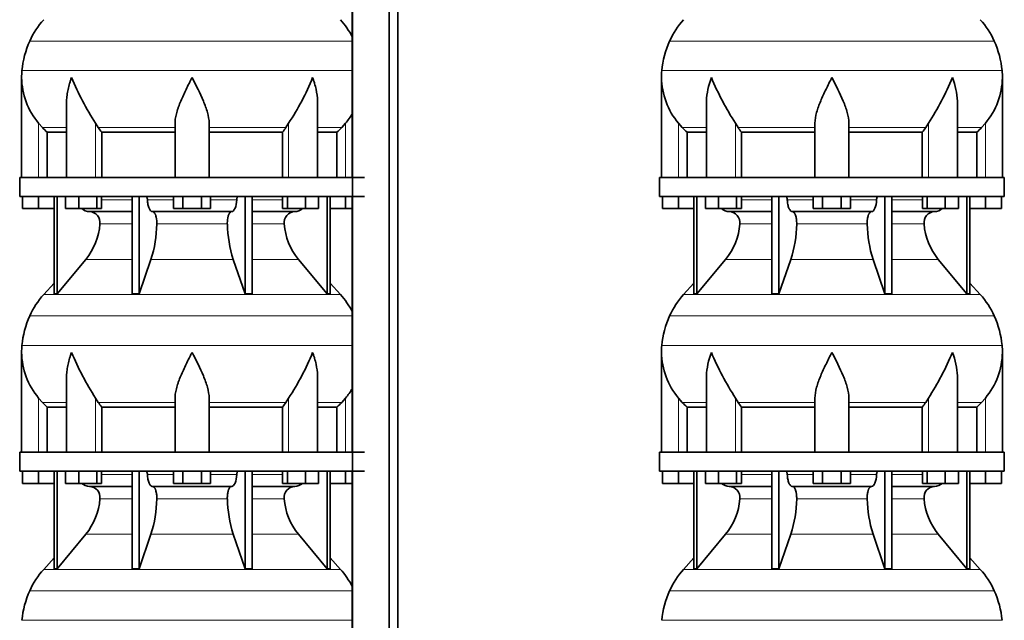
# Model space of a CAD drawing. Header units: millimetres. Extents: x 160 to 756, y -1232 to 1417.
# Tile 13 of 16: x 165 to 685, y 376 to 693. Entities that reach past the tile are written whole.
import ezdxf

# ---------------------------------------------------------------- set-up
doc = ezdxf.new("R2010")
doc.units = ezdxf.units.MM
doc.layers.add('LOW_134-5', color=7, linetype='Continuous')
doc.layers.add('VSI134_DIFFUSORE', color=7, linetype='Continuous')

# ---------------------------------------------------------------- blocks, each defined once
blk = doc.blocks.new('SE')
at = {"layer": 'LOW_134-5', "color": 7, "linetype": 'Continuous', "lineweight": 35}
for p, q in [((340.92, 919.68), (340.92, 178.18)), ((360.31, 178.18), (360.31, 919.68)), ((364.86, 178.18), (364.86, 919.68)), ((340.85, 744.68), (340.85, 609.68)), ((340.85, 599.68), (340.85, 464.68)), ((340.85, 454.68), (340.85, 319.68))]:
    blk.add_line(p, q, dxfattribs=at)
at = {"layer": 'VSI134_DIFFUSORE', "color": 4, "linetype": 'Continuous', "lineweight": 9}
for p, q in [((340.85, 681.67), (170.62, 681.67)), ((166.46, 666.04), (340.85, 666.04)), ((175.29, 609.68), (175.29, 638.28)), ((177.3, 635.98), (190.01, 635.98)), ((205.38, 609.68), (205.38, 638.28)), ((206.8, 635.98), (247.29, 635.98)), ((265.29, 635.98), (305.78, 635.98)), ((307.2, 609.68), (307.2, 638.28)), ((322.57, 635.98), (335.28, 635.98)), ((337.29, 609.68), (337.29, 638.28)), ((208.49, 597.91), (224.59, 597.91)), ((232.72, 597.91), (246.47, 597.91)), ((266.1, 597.91), (279.86, 597.91)), ((287.99, 597.91), (304.08, 597.91)), ((224.59, 585.14), (207.66, 585.14)), ((274.9, 585.14), (237.68, 585.14)), ((304.92, 585.14), (287.99, 585.14)), ((200.15, 566.44), (224.59, 566.44)), ((234.57, 566.44), (278.01, 566.44)), ((287.99, 566.44), (312.43, 566.44)), ((177.99, 547.93), (334.59, 547.93)), ((340.85, 536.67), (170.62, 536.67)), ((166.46, 521.04), (340.85, 521.04)), ((175.29, 464.68), (175.29, 493.28)), ((177.3, 490.98), (190.01, 490.98)), ((205.38, 464.68), (205.38, 493.28)), ((206.8, 490.98), (247.29, 490.98)), ((265.29, 490.98), (305.78, 490.98)), ((307.2, 464.68), (307.2, 493.28)), ((322.57, 490.98), (335.28, 490.98)), ((337.29, 464.68), (337.29, 493.28)), ((208.49, 452.91), (224.59, 452.91)), ((232.72, 452.91), (246.47, 452.91)), ((266.1, 452.91), (279.86, 452.91)), ((287.99, 452.91), (304.08, 452.91)), ((224.59, 440.14), (207.66, 440.14)), ((274.9, 440.14), (237.68, 440.14)), ((304.92, 440.14), (287.99, 440.14)), ((200.15, 421.44), (224.59, 421.44)), ((234.57, 421.44), (278.01, 421.44)), ((287.99, 421.44), (312.43, 421.44)), ((177.99, 402.93), (334.59, 402.93)), ((340.85, 391.67), (170.62, 391.67)), ((166.46, 376.04), (340.85, 376.04))]:
    blk.add_line(p, q, dxfattribs=at)
at = {"layer": 'VSI134_DIFFUSORE', "color": 7, "linetype": 'Continuous', "lineweight": 35}
for p, q in [((166.29, 662.42), (166.29, 609.68)), ((190.01, 649.04), (190.01, 609.68)), ((322.57, 609.68), (322.57, 649.04)), ((177.3, 635.98), (175.29, 638.28)), ((206.8, 635.98), (205.38, 638.28)), ((247.29, 609.68), (247.29, 638.28)), ((265.29, 609.68), (265.29, 638.28)), ((307.2, 638.28), (305.78, 635.98)), ((337.29, 638.28), (335.28, 635.98)), ((179.82, 633.54), (190.01, 633.54)), ((179.82, 609.68), (179.82, 633.54)), ((208.58, 633.54), (247.29, 633.54)), ((208.58, 609.68), (208.58, 633.54)), ((265.29, 633.54), (304, 633.54)), ((304, 633.54), (304, 609.68)), ((322.57, 633.54), (332.76, 633.54)), ((332.76, 633.54), (332.76, 609.68)), ((347.29, 609.68), (165.29, 609.68)), ((165.29, 609.68), (165.29, 599.68)), ((165.29, 599.68), (347.29, 599.68)), ((166.79, 593.28), (166.79, 599.68)), ((166.79, 593.28), (166.79, 599.68)), ((175.29, 593.28), (175.29, 599.68)), ((183.46, 599.68), (183.46, 548.23)), ((184.99, 599.68), (184.99, 548.23)), ((189.53, 593.28), (189.53, 599.68)), ((196.47, 593.28), (196.47, 599.68)), ((205.95, 593.28), (205.95, 599.68)), ((208.49, 593.28), (208.49, 599.68)), ((224.59, 599.68), (224.59, 548.23)), ((228.29, 599.68), (228.29, 548.23)), ((246.47, 593.28), (246.47, 599.68)), ((251.38, 593.28), (251.38, 599.68)), ((261.2, 593.28), (261.2, 599.68)), ((266.1, 593.28), (266.1, 599.68)), ((284.29, 599.68), (284.29, 548.23)), ((287.99, 599.68), (287.99, 548.23)), ((304.08, 593.28), (304.08, 599.68)), ((306.63, 593.28), (306.63, 599.68)), ((316.11, 593.28), (316.11, 599.68)), ((323.05, 593.28), (323.05, 599.68)), ((327.59, 599.68), (327.59, 548.23)), ((329.12, 599.68), (329.12, 548.23)), ((337.29, 593.28), (337.29, 599.68)), ((175.29, 593.28), (166.79, 593.28)), ((183.46, 593.28), (175.29, 593.28)), ((196.47, 593.28), (189.53, 593.28)), ((205.95, 593.28), (196.47, 593.28)), ((208.49, 593.28), (205.95, 593.28)), ((251.38, 593.28), (246.47, 593.28)), ((261.2, 593.28), (251.38, 593.28)), ((266.1, 593.28), (261.2, 593.28)), ((306.63, 593.28), (304.08, 593.28)), ((316.11, 593.28), (306.63, 593.28)), ((323.05, 593.28), (316.11, 593.28)), ((337.29, 593.28), (329.12, 593.28)), ((340.85, 593.28), (337.29, 593.28)), ((202.12, 591.68), (224.59, 591.68)), ((235.38, 591.68), (277.2, 591.68)), ((287.99, 591.68), (310.46, 591.68)), ((184.99, 548.23), (200.15, 566.44)), ((228.29, 548.23), (234.57, 566.44)), ((278.01, 566.44), (284.29, 548.23)), ((312.43, 566.44), (327.59, 548.23)), ((183.46, 554), (177.99, 547.93)), ((334.59, 547.93), (329.12, 554)), ((183.46, 548.23), (184.99, 548.23)), ((224.59, 548.23), (228.29, 548.23)), ((284.29, 548.23), (287.99, 548.23)), ((327.59, 548.23), (329.12, 548.23)), ((166.29, 517.42), (166.29, 464.68)), ((190.01, 504.04), (190.01, 464.68)), ((322.57, 464.68), (322.57, 504.04)), ((177.3, 490.98), (175.29, 493.28)), ((206.8, 490.98), (205.38, 493.28)), ((247.29, 464.68), (247.29, 493.28)), ((265.29, 464.68), (265.29, 493.28)), ((307.2, 493.28), (305.78, 490.98)), ((337.29, 493.28), (335.28, 490.98)), ((179.82, 488.54), (190.01, 488.54)), ((179.82, 464.68), (179.82, 488.54)), ((208.58, 488.54), (247.29, 488.54)), ((208.58, 464.68), (208.58, 488.54)), ((265.29, 488.54), (304, 488.54)), ((304, 488.54), (304, 464.68)), ((322.57, 488.54), (332.76, 488.54)), ((332.76, 488.54), (332.76, 464.68)), ((347.29, 464.68), (165.29, 464.68)), ((165.29, 464.68), (165.29, 454.68)), ((165.29, 454.68), (347.29, 454.68)), ((166.79, 448.28), (166.79, 454.68)), ((166.79, 448.28), (166.79, 454.68)), ((175.29, 448.28), (175.29, 454.68)), ((183.46, 454.68), (183.46, 403.23)), ((184.99, 454.68), (184.99, 403.23)), ((189.53, 448.28), (189.53, 454.68)), ((196.47, 448.28), (196.47, 454.68)), ((205.95, 448.28), (205.95, 454.68)), ((208.49, 448.28), (208.49, 454.68)), ((224.59, 454.68), (224.59, 403.23)), ((228.29, 454.68), (228.29, 403.23)), ((246.47, 448.28), (246.47, 454.68)), ((251.38, 448.28), (251.38, 454.68)), ((261.2, 448.28), (261.2, 454.68)), ((266.1, 448.28), (266.1, 454.68)), ((284.29, 454.68), (284.29, 403.23)), ((287.99, 454.68), (287.99, 403.23)), ((304.08, 448.28), (304.08, 454.68)), ((306.63, 448.28), (306.63, 454.68)), ((316.11, 448.28), (316.11, 454.68)), ((323.05, 448.28), (323.05, 454.68)), ((327.59, 454.68), (327.59, 403.23)), ((329.12, 454.68), (329.12, 403.23)), ((337.29, 448.28), (337.29, 454.68)), ((175.29, 448.28), (166.79, 448.28)), ((183.46, 448.28), (175.29, 448.28)), ((196.47, 448.28), (189.53, 448.28)), ((205.95, 448.28), (196.47, 448.28)), ((208.49, 448.28), (205.95, 448.28)), ((251.38, 448.28), (246.47, 448.28)), ((261.2, 448.28), (251.38, 448.28)), ((266.1, 448.28), (261.2, 448.28)), ((306.63, 448.28), (304.08, 448.28)), ((316.11, 448.28), (306.63, 448.28)), ((323.05, 448.28), (316.11, 448.28)), ((337.29, 448.28), (329.12, 448.28)), ((340.85, 448.28), (337.29, 448.28)), ((202.12, 446.68), (224.59, 446.68)), ((235.38, 446.68), (277.2, 446.68)), ((287.99, 446.68), (310.46, 446.68)), ((184.99, 403.23), (200.15, 421.44)), ((228.29, 403.23), (234.57, 421.44)), ((278.01, 421.44), (284.29, 403.23)), ((312.43, 421.44), (327.59, 403.23)), ((183.46, 409), (177.99, 402.93)), ((334.59, 402.93), (329.12, 409)), ((183.46, 403.23), (184.99, 403.23)), ((224.59, 403.23), (228.29, 403.23)), ((284.29, 403.23), (287.99, 403.23)), ((327.59, 403.23), (329.12, 403.23))]:
    blk.add_line(p, q, dxfattribs=at)
for centre, radius, start, end in [((210.69, 663.48), 44, 138, 155.5912), ((301.89, 663.48), 44, 27.6842, 42), ((215.24, 661.42), 49, 155.5912, 174.5826), ((204.79, 662.41), 38.5, 174.5826, 180.0352), ((204.98, 663.09), 38.7, 181.0159, 219.8906), ((330.99, 719.95), 149.83, 202.585, 213.0327), ((196.07, 712.31), 133.53, 326.3278, 338.0546), ((307.6, 663.09), 38.7, 320.1094, 329.446), ((239.94, 658.22), 39.91, 213.8601, 218.2043), ((272.67, 658.2), 39.88, 321.7938, 326.1418), ((202.35, 598.36), 6.68, 229.5852, 268.0094), ((310.23, 598.36), 6.68, 271.9979, 310.3729), ((201.83, 585.82), 5.87, 353.3223, 87.2173), ((310.73, 585.84), 5.85, 92.5772, 186.8833), ((174.36, 587.66), 33.4, 320.5472, 355.6594), ((172.72, 586.34), 64.97, 342.1602, 358.9354), ((341.37, 586.59), 66.48, 181.2569, 197.6475), ((338.33, 587.71), 33.51, 184.3996, 219.3938), ((210.69, 518.48), 44, 138, 155.5912), ((301.89, 518.48), 44, 27.6842, 42), ((215.24, 516.42), 49, 155.5912, 174.5826), ((204.79, 517.41), 38.5, 174.5826, 180.0352), ((204.98, 518.09), 38.7, 181.0159, 219.8906), ((330.99, 574.95), 149.83, 202.585, 213.0327), ((196.07, 567.31), 133.53, 326.3278, 338.0546), ((307.6, 518.09), 38.7, 320.1094, 329.446), ((239.94, 513.22), 39.91, 213.8601, 218.2043), ((272.67, 513.2), 39.88, 321.7938, 326.1418), ((202.35, 453.36), 6.68, 229.5852, 268.0094), ((310.23, 453.36), 6.68, 271.9979, 310.3729), ((201.83, 440.82), 5.87, 353.3223, 87.2173), ((310.73, 440.84), 5.85, 92.5772, 186.8833), ((174.36, 442.66), 33.4, 320.5472, 355.6594), ((172.72, 441.34), 64.97, 342.1602, 358.9354), ((341.37, 441.59), 66.48, 181.2569, 197.6475), ((338.33, 442.71), 33.51, 184.3996, 219.3938), ((210.69, 373.48), 44, 138, 155.5912), ((301.89, 373.48), 44, 27.6842, 42), ((215.24, 371.42), 49, 155.5912, 174.5826)]:
    blk.add_arc(centre, radius, start, end, dxfattribs=at)
for points, knots in [([(192.65, 662.41), (192.56, 662.15), (192.46, 661.89), (192.28, 661.36), (192.2, 661.1), (191.94, 660.32), (191.78, 659.8), (191.32, 658.24), (191.06, 657.21), (190.61, 655.13), (190.42, 654.09), (190.15, 652.04), (190.07, 651.02), (190.02, 649.68), (190.01, 649.36), (190.01, 649.03)], [0, 0, 0, 0, 0.03125, 0.03125, 0.0625, 0.0625, 0.125, 0.125, 0.25, 0.25, 0.375, 0.375, 0.5, 0.5, 0.5400162, 0.5400162, 0.5400162, 0.5400162]), ([(256.29, 662.41), (256.16, 662.15), (256.02, 661.89), (255.76, 661.36), (255.63, 661.1), (255.23, 660.32), (254.96, 659.8), (254.18, 658.24), (253.66, 657.21), (252.65, 655.13), (252.15, 654.09), (251.21, 652.04), (250.75, 651.02), (249.91, 648.99), (249.51, 647.98), (248.97, 646.48), (248.8, 645.98), (248.48, 644.98), (248.33, 644.48), (247.91, 643), (247.69, 642.03), (247.38, 640.13), (247.29, 639.19), (247.29, 638.28)], [0, 0, 0, 0, 0.03125, 0.03125, 0.0625, 0.0625, 0.125, 0.125, 0.25, 0.25, 0.375, 0.375, 0.5, 0.5, 0.625, 0.625, 0.6875, 0.6875, 0.75, 0.75, 0.875, 0.875, 1, 1, 1, 1]), ([(265.29, 638.28), (265.29, 640.11), (264.94, 642.01), (263.84, 645.96), (263.1, 647.97), (260.56, 654.05), (258.4, 658.26), (256.29, 662.41)], [0, 0, 0, 0, 0.25, 0.25, 0.5, 0.5, 1, 1, 1, 1]), ([(322.57, 649.03), (322.57, 649.37), (322.56, 649.71), (322.47, 652.1), (322.19, 654.14), (321.52, 657.22), (321.25, 658.25), (320.8, 659.8), (320.64, 660.32), (320.38, 661.1), (320.25, 661.49), (320.12, 661.89), (320.02, 662.15), (319.98, 662.28), (319.93, 662.41)], [0.4588627, 0.4588627, 0.4588627, 0.4588627, 0.5, 0.5, 0.75, 0.75, 0.875, 0.875, 0.9375, 0.9375, 0.96875, 0.984375, 0.984375, 1, 1, 1, 1]), ([(231.96, 599.68), (232, 599.68), (232.05, 599.67), (232.14, 599.63), (232.19, 599.6), (232.32, 599.47), (232.4, 599.34), (232.54, 599.01), (232.59, 598.82), (232.68, 598.39), (232.71, 598.15), (232.72, 597.91)], [0, 0, 0, 0, 0.125, 0.125, 0.25, 0.25, 0.5, 0.5, 0.75, 0.75, 1, 1, 1, 1]), ([(235.38, 591.68), (235.22, 591.68), (235.06, 591.72), (234.82, 591.84), (234.74, 591.89), (234.58, 592), (234.5, 592.07), (234.27, 592.29), (234.13, 592.48), (233.85, 592.93), (233.72, 593.18), (233.47, 593.74), (233.36, 594.06), (233.16, 594.73), (233.07, 595.09), (232.93, 595.84), (232.86, 596.24), (232.77, 597.06), (232.74, 597.48), (232.72, 597.91)], [0, 0, 0, 0, 0.125, 0.125, 0.1875, 0.1875, 0.25, 0.25, 0.375, 0.375, 0.5, 0.5, 0.625, 0.625, 0.75, 0.75, 0.875, 0.875, 1, 1, 1, 1]), ([(279.86, 597.91), (279.79, 596.2), (279.47, 594.6), (278.5, 592.33), (277.85, 591.68), (277.2, 591.68)], [0, 0, 0, 0, 0.5, 0.5, 1, 1, 1, 1]), ([(279.86, 597.91), (279.87, 598.15), (279.9, 598.38), (279.96, 598.71), (279.99, 598.81), (280.05, 599), (280.08, 599.09), (280.15, 599.26), (280.18, 599.33), (280.26, 599.45), (280.31, 599.51), (280.39, 599.6), (280.44, 599.63), (280.53, 599.67), (280.58, 599.68), (280.62, 599.68)], [0, 0, 0, 0, 0.25, 0.25, 0.375, 0.375, 0.5, 0.5, 0.625, 0.625, 0.75, 0.75, 0.875, 0.875, 1, 1, 1, 1]), ([(235.38, 591.68), (235.46, 591.68), (235.54, 591.67), (235.7, 591.63), (235.78, 591.6), (236.01, 591.47), (236.16, 591.34), (236.46, 591), (236.59, 590.8), (236.79, 590.44), (236.85, 590.31), (236.97, 590.03), (237.03, 589.88), (237.19, 589.42), (237.28, 589.09), (237.4, 588.55), (237.44, 588.37), (237.51, 587.99), (237.54, 587.8), (237.62, 587.21), (237.65, 586.8), (237.69, 585.97), (237.69, 585.55), (237.68, 585.14)], [0, 0, 0, 0, 0.0625, 0.0625, 0.125, 0.125, 0.25, 0.25, 0.375, 0.375, 0.4375, 0.4375, 0.5, 0.5, 0.625, 0.625, 0.6875, 0.6875, 0.75, 0.75, 0.875, 0.875, 1, 1, 1, 1]), ([(274.9, 585.14), (274.89, 585.55), (274.89, 585.97), (274.92, 586.59), (274.93, 586.79), (274.97, 587.2), (274.99, 587.4), (275.07, 587.99), (275.13, 588.37), (275.25, 588.91), (275.3, 589.08), (275.39, 589.42), (275.5, 589.74), (275.61, 590.03), (275.73, 590.3), (275.79, 590.44), (275.99, 590.8), (276.12, 591.01), (276.42, 591.34), (276.57, 591.47), (276.88, 591.64), (277.04, 591.68), (277.2, 591.68)], [0, 0, 0, 0, 0.125, 0.125, 0.1875, 0.1875, 0.25, 0.25, 0.375, 0.375, 0.4375, 0.4375, 0.5, 0.5625, 0.5625, 0.625, 0.625, 0.75, 0.75, 0.875, 0.875, 1, 1, 1, 1]), ([(192.65, 517.41), (192.56, 517.15), (192.46, 516.89), (192.28, 516.36), (192.2, 516.1), (191.94, 515.32), (191.78, 514.8), (191.32, 513.24), (191.06, 512.21), (190.61, 510.13), (190.42, 509.09), (190.15, 507.04), (190.07, 506.02), (190.02, 504.68), (190.01, 504.36), (190.01, 504.03)], [0, 0, 0, 0, 0.03125, 0.03125, 0.0625, 0.0625, 0.125, 0.125, 0.25, 0.25, 0.375, 0.375, 0.5, 0.5, 0.5400162, 0.5400162, 0.5400162, 0.5400162]), ([(256.29, 517.41), (256.16, 517.15), (256.02, 516.89), (255.76, 516.36), (255.63, 516.1), (255.23, 515.32), (254.96, 514.8), (254.18, 513.24), (253.66, 512.21), (252.65, 510.13), (252.15, 509.09), (251.21, 507.04), (250.75, 506.02), (249.91, 503.99), (249.51, 502.98), (248.97, 501.48), (248.8, 500.98), (248.48, 499.98), (248.33, 499.48), (247.91, 498), (247.69, 497.03), (247.38, 495.13), (247.29, 494.19), (247.29, 493.28)], [0, 0, 0, 0, 0.03125, 0.03125, 0.0625, 0.0625, 0.125, 0.125, 0.25, 0.25, 0.375, 0.375, 0.5, 0.5, 0.625, 0.625, 0.6875, 0.6875, 0.75, 0.75, 0.875, 0.875, 1, 1, 1, 1]), ([(265.29, 493.28), (265.29, 495.11), (264.94, 497.01), (263.84, 500.96), (263.1, 502.97), (260.56, 509.05), (258.4, 513.26), (256.29, 517.41)], [0, 0, 0, 0, 0.25, 0.25, 0.5, 0.5, 1, 1, 1, 1]), ([(322.57, 504.03), (322.57, 504.37), (322.56, 504.71), (322.47, 507.1), (322.19, 509.14), (321.52, 512.22), (321.25, 513.25), (320.8, 514.8), (320.64, 515.32), (320.38, 516.1), (320.25, 516.49), (320.12, 516.89), (320.02, 517.15), (319.98, 517.28), (319.93, 517.41)], [0.4588627, 0.4588627, 0.4588627, 0.4588627, 0.5, 0.5, 0.75, 0.75, 0.875, 0.875, 0.9375, 0.9375, 0.96875, 0.984375, 0.984375, 1, 1, 1, 1]), ([(231.96, 454.68), (232, 454.68), (232.05, 454.67), (232.14, 454.63), (232.19, 454.6), (232.32, 454.47), (232.4, 454.34), (232.54, 454.01), (232.59, 453.82), (232.68, 453.39), (232.71, 453.15), (232.72, 452.91)], [0, 0, 0, 0, 0.125, 0.125, 0.25, 0.25, 0.5, 0.5, 0.75, 0.75, 1, 1, 1, 1]), ([(235.38, 446.68), (235.22, 446.68), (235.06, 446.72), (234.82, 446.84), (234.74, 446.89), (234.58, 447), (234.5, 447.07), (234.27, 447.29), (234.13, 447.48), (233.85, 447.93), (233.72, 448.18), (233.47, 448.74), (233.36, 449.06), (233.16, 449.73), (233.07, 450.09), (232.93, 450.84), (232.86, 451.24), (232.77, 452.06), (232.74, 452.48), (232.72, 452.91)], [0, 0, 0, 0, 0.125, 0.125, 0.1875, 0.1875, 0.25, 0.25, 0.375, 0.375, 0.5, 0.5, 0.625, 0.625, 0.75, 0.75, 0.875, 0.875, 1, 1, 1, 1]), ([(279.86, 452.91), (279.79, 451.2), (279.47, 449.6), (278.5, 447.33), (277.85, 446.68), (277.2, 446.68)], [0, 0, 0, 0, 0.5, 0.5, 1, 1, 1, 1]), ([(279.86, 452.91), (279.87, 453.15), (279.9, 453.38), (279.96, 453.71), (279.99, 453.81), (280.05, 454), (280.08, 454.09), (280.15, 454.26), (280.18, 454.33), (280.26, 454.45), (280.31, 454.51), (280.39, 454.6), (280.44, 454.63), (280.53, 454.67), (280.58, 454.68), (280.62, 454.68)], [0, 0, 0, 0, 0.25, 0.25, 0.375, 0.375, 0.5, 0.5, 0.625, 0.625, 0.75, 0.75, 0.875, 0.875, 1, 1, 1, 1]), ([(235.38, 446.68), (235.46, 446.68), (235.54, 446.67), (235.7, 446.63), (235.78, 446.6), (236.01, 446.47), (236.16, 446.34), (236.46, 446), (236.59, 445.8), (236.79, 445.44), (236.85, 445.31), (236.97, 445.03), (237.03, 444.88), (237.19, 444.42), (237.28, 444.09), (237.4, 443.55), (237.44, 443.37), (237.51, 442.99), (237.54, 442.8), (237.62, 442.21), (237.65, 441.8), (237.69, 440.97), (237.69, 440.55), (237.68, 440.14)], [0, 0, 0, 0, 0.0625, 0.0625, 0.125, 0.125, 0.25, 0.25, 0.375, 0.375, 0.4375, 0.4375, 0.5, 0.5, 0.625, 0.625, 0.6875, 0.6875, 0.75, 0.75, 0.875, 0.875, 1, 1, 1, 1]), ([(274.9, 440.14), (274.89, 440.55), (274.89, 440.97), (274.92, 441.59), (274.93, 441.79), (274.97, 442.2), (274.99, 442.4), (275.07, 442.99), (275.13, 443.37), (275.25, 443.91), (275.3, 444.08), (275.39, 444.42), (275.5, 444.74), (275.61, 445.03), (275.73, 445.3), (275.79, 445.44), (275.99, 445.8), (276.12, 446.01), (276.42, 446.34), (276.57, 446.47), (276.88, 446.64), (277.04, 446.68), (277.2, 446.68)], [0, 0, 0, 0, 0.125, 0.125, 0.1875, 0.1875, 0.25, 0.25, 0.375, 0.375, 0.4375, 0.4375, 0.5, 0.5625, 0.5625, 0.625, 0.625, 0.75, 0.75, 0.875, 0.875, 1, 1, 1, 1])]:
    blk.add_open_spline(points, degree=3, knots=knots, dxfattribs=at)
for points in [[(179.82, 633.54), (178.95, 634.32), (178.11, 635.14), (177.3, 635.98)], [(335.28, 635.98), (334.47, 635.14), (333.63, 634.32), (332.76, 633.54)], [(179.82, 488.54), (178.95, 489.32), (178.11, 490.14), (177.3, 490.98)], [(335.28, 490.98), (334.47, 490.14), (333.63, 489.32), (332.76, 488.54)]]:
    blk.add_open_spline(points, degree=3, dxfattribs=at)
blk = doc.blocks.new('SE3')
at = {"layer": 'VSI134_DIFFUSORE', "color": 4, "linetype": 'Continuous', "lineweight": 9}
for p, q in [((679.73, 681.67), (508.39, 681.67)), ((504.23, 666.04), (683.89, 666.04)), ((513.06, 609.68), (513.06, 638.28)), ((527.78, 635.98), (515.07, 635.98)), ((543.15, 609.68), (543.15, 638.28)), ((585.06, 635.98), (544.57, 635.98)), ((603.06, 635.98), (643.55, 635.98)), ((644.97, 609.68), (644.97, 638.28)), ((660.33, 635.98), (673.05, 635.98)), ((675.06, 609.68), (675.06, 638.28)), ((546.26, 597.91), (562.36, 597.91)), ((570.49, 597.91), (584.24, 597.91)), ((603.87, 597.91), (617.63, 597.91)), ((625.75, 597.91), (641.85, 597.91)), ((562.36, 585.14), (545.43, 585.14)), ((612.67, 585.14), (575.45, 585.14)), ((642.69, 585.14), (625.75, 585.14)), ((537.92, 566.44), (562.36, 566.44)), ((572.33, 566.44), (615.78, 566.44)), ((625.75, 566.44), (650.2, 566.44)), ((515.76, 547.93), (672.36, 547.93)), ((679.73, 536.67), (508.39, 536.67)), ((504.23, 521.04), (683.89, 521.04)), ((513.06, 464.68), (513.06, 493.28)), ((527.78, 490.98), (515.07, 490.98)), ((543.15, 464.68), (543.15, 493.28)), ((585.06, 490.98), (544.57, 490.98)), ((603.06, 490.98), (643.55, 490.98)), ((644.97, 464.68), (644.97, 493.28)), ((660.33, 490.98), (673.05, 490.98)), ((675.06, 464.68), (675.06, 493.28)), ((546.26, 452.91), (562.36, 452.91)), ((570.49, 452.91), (584.24, 452.91)), ((603.87, 452.91), (617.63, 452.91)), ((625.75, 452.91), (641.85, 452.91)), ((562.36, 440.14), (545.43, 440.14)), ((612.67, 440.14), (575.45, 440.14)), ((642.69, 440.14), (625.75, 440.14)), ((537.92, 421.44), (562.36, 421.44)), ((572.33, 421.44), (615.78, 421.44)), ((625.75, 421.44), (650.2, 421.44)), ((515.76, 402.93), (672.36, 402.93)), ((679.73, 391.67), (508.39, 391.67)), ((504.23, 376.04), (683.89, 376.04))]:
    blk.add_line(p, q, dxfattribs=at)
at = {"layer": 'VSI134_DIFFUSORE', "color": 7, "linetype": 'Continuous', "lineweight": 35}
for p, q in [((504.06, 662.42), (504.06, 609.68)), ((684.06, 609.68), (684.06, 662.42)), ((527.78, 649.04), (527.78, 609.68)), ((660.33, 609.68), (660.33, 649.04)), ((515.07, 635.98), (513.06, 638.28)), ((544.57, 635.98), (543.15, 638.28)), ((585.06, 609.68), (585.06, 638.28)), ((603.06, 609.68), (603.06, 638.28)), ((644.97, 638.28), (643.55, 635.98)), ((675.06, 638.28), (673.05, 635.98)), ((517.59, 633.54), (527.78, 633.54)), ((517.59, 609.68), (517.59, 633.54)), ((546.35, 633.54), (585.06, 633.54)), ((546.35, 609.68), (546.35, 633.54)), ((603.06, 633.54), (641.77, 633.54)), ((641.77, 633.54), (641.77, 609.68)), ((660.33, 633.54), (670.53, 633.54)), ((670.53, 633.54), (670.53, 609.68)), ((685.06, 609.68), (503.06, 609.68)), ((503.06, 609.68), (503.06, 599.68)), ((685.06, 599.68), (685.06, 609.68)), ((503.06, 599.68), (685.06, 599.68)), ((504.56, 593.28), (504.56, 599.68)), ((504.56, 593.28), (504.56, 599.68)), ((513.06, 593.28), (513.06, 599.68)), ((521.23, 599.68), (521.23, 548.23)), ((522.76, 599.68), (522.76, 548.23)), ((527.3, 593.28), (527.3, 599.68)), ((534.24, 593.28), (534.24, 599.68)), ((543.72, 593.28), (543.72, 599.68)), ((546.26, 593.28), (546.26, 599.68)), ((562.36, 599.68), (562.36, 548.23)), ((566.06, 599.68), (566.06, 548.23)), ((584.24, 593.28), (584.24, 599.68)), ((589.15, 593.28), (589.15, 599.68)), ((598.97, 593.28), (598.97, 599.68)), ((603.87, 593.28), (603.87, 599.68)), ((622.06, 599.68), (622.06, 548.23)), ((625.75, 599.68), (625.75, 548.23)), ((641.85, 593.28), (641.85, 599.68)), ((644.39, 593.28), (644.39, 599.68)), ((653.87, 593.28), (653.87, 599.68)), ((660.81, 593.28), (660.81, 599.68)), ((665.36, 599.68), (665.36, 548.23)), ((666.89, 599.68), (666.89, 548.23)), ((675.06, 593.28), (675.06, 599.68)), ((683.56, 593.28), (683.56, 599.68)), ((513.06, 593.28), (504.56, 593.28)), ((521.23, 593.28), (513.06, 593.28)), ((534.24, 593.28), (527.3, 593.28)), ((543.72, 593.28), (534.24, 593.28)), ((546.26, 593.28), (543.72, 593.28)), ((589.15, 593.28), (584.24, 593.28)), ((598.97, 593.28), (589.15, 593.28)), ((603.87, 593.28), (598.97, 593.28)), ((644.39, 593.28), (641.85, 593.28)), ((653.87, 593.28), (644.39, 593.28)), ((660.81, 593.28), (653.87, 593.28)), ((675.06, 593.28), (666.89, 593.28)), ((683.56, 593.28), (675.06, 593.28)), ((539.88, 591.68), (562.36, 591.68)), ((573.15, 591.68), (614.97, 591.68)), ((625.75, 591.68), (648.23, 591.68)), ((522.76, 548.23), (537.92, 566.44)), ((566.06, 548.23), (572.33, 566.44)), ((615.78, 566.44), (622.06, 548.23)), ((650.2, 566.44), (665.36, 548.23)), ((521.23, 554), (515.76, 547.93)), ((672.36, 547.93), (666.89, 554)), ((521.23, 548.23), (522.76, 548.23)), ((562.36, 548.23), (566.06, 548.23)), ((622.06, 548.23), (625.75, 548.23)), ((665.36, 548.23), (666.89, 548.23)), ((504.06, 517.42), (504.06, 464.68)), ((684.06, 464.68), (684.06, 517.42)), ((527.78, 504.04), (527.78, 464.68)), ((660.33, 464.68), (660.33, 504.04)), ((515.07, 490.98), (513.06, 493.28)), ((544.57, 490.98), (543.15, 493.28)), ((585.06, 464.68), (585.06, 493.28)), ((603.06, 464.68), (603.06, 493.28)), ((644.97, 493.28), (643.55, 490.98)), ((675.06, 493.28), (673.05, 490.98)), ((517.59, 488.54), (527.78, 488.54)), ((517.59, 464.68), (517.59, 488.54)), ((546.35, 488.54), (585.06, 488.54)), ((546.35, 464.68), (546.35, 488.54)), ((603.06, 488.54), (641.77, 488.54)), ((641.77, 488.54), (641.77, 464.68)), ((660.33, 488.54), (670.53, 488.54)), ((670.53, 488.54), (670.53, 464.68)), ((685.06, 464.68), (503.06, 464.68)), ((503.06, 464.68), (503.06, 454.68)), ((685.06, 454.68), (685.06, 464.68)), ((503.06, 454.68), (685.06, 454.68)), ((504.56, 448.28), (504.56, 454.68)), ((504.56, 448.28), (504.56, 454.68)), ((513.06, 448.28), (513.06, 454.68)), ((521.23, 454.68), (521.23, 403.23)), ((522.76, 454.68), (522.76, 403.23)), ((527.3, 448.28), (527.3, 454.68)), ((534.24, 448.28), (534.24, 454.68)), ((543.72, 448.28), (543.72, 454.68)), ((546.26, 448.28), (546.26, 454.68)), ((562.36, 454.68), (562.36, 403.23)), ((566.06, 454.68), (566.06, 403.23)), ((584.24, 448.28), (584.24, 454.68)), ((589.15, 448.28), (589.15, 454.68)), ((598.97, 448.28), (598.97, 454.68)), ((603.87, 448.28), (603.87, 454.68)), ((622.06, 454.68), (622.06, 403.23)), ((625.75, 454.68), (625.75, 403.23)), ((641.85, 448.28), (641.85, 454.68)), ((644.39, 448.28), (644.39, 454.68)), ((653.87, 448.28), (653.87, 454.68)), ((660.81, 448.28), (660.81, 454.68)), ((665.36, 454.68), (665.36, 403.23)), ((666.89, 454.68), (666.89, 403.23)), ((675.06, 448.28), (675.06, 454.68)), ((683.56, 448.28), (683.56, 454.68)), ((513.06, 448.28), (504.56, 448.28)), ((521.23, 448.28), (513.06, 448.28)), ((534.24, 448.28), (527.3, 448.28)), ((543.72, 448.28), (534.24, 448.28)), ((546.26, 448.28), (543.72, 448.28)), ((589.15, 448.28), (584.24, 448.28)), ((598.97, 448.28), (589.15, 448.28)), ((603.87, 448.28), (598.97, 448.28)), ((644.39, 448.28), (641.85, 448.28)), ((653.87, 448.28), (644.39, 448.28)), ((660.81, 448.28), (653.87, 448.28)), ((675.06, 448.28), (666.89, 448.28)), ((683.56, 448.28), (675.06, 448.28)), ((539.88, 446.68), (562.36, 446.68)), ((573.15, 446.68), (614.97, 446.68)), ((625.75, 446.68), (648.23, 446.68)), ((522.76, 403.23), (537.92, 421.44)), ((566.06, 403.23), (572.33, 421.44)), ((615.78, 421.44), (622.06, 403.23)), ((650.2, 421.44), (665.36, 403.23)), ((521.23, 409), (515.76, 402.93)), ((672.36, 402.93), (666.89, 409)), ((521.23, 403.23), (522.76, 403.23)), ((562.36, 403.23), (566.06, 403.23)), ((622.06, 403.23), (625.75, 403.23)), ((665.36, 403.23), (666.89, 403.23))]:
    blk.add_line(p, q, dxfattribs=at)
for centre, radius, start, end in [((548.46, 663.48), 44, 138, 155.5912), ((639.66, 663.48), 44, 24.4088, 42), ((553.01, 661.42), 49, 155.5912, 174.5826), ((635.1, 661.42), 49, 5.4174, 24.4088), ((542.56, 662.41), 38.5, 174.5826, 180.0014), ((645.56, 662.41), 38.5, 359.9671, 5.4174), ((542.75, 663.09), 38.7, 181.0158, 219.8906), ((668.74, 719.94), 149.81, 202.5842, 213.0334), ((519.38, 719.94), 149.81, 326.9666, 337.4158), ((645.37, 663.09), 38.7, 320.1094, 358.9842), ((577.68, 658.2), 39.88, 213.8582, 218.2062), ((610.43, 658.2), 39.88, 321.7938, 326.1418), ((540.12, 598.36), 6.68, 229.5852, 268.0094), ((648, 598.36), 6.68, 271.9979, 310.3729), ((539.6, 585.82), 5.87, 353.3223, 87.2173), ((648.5, 585.84), 5.85, 92.5772, 186.8833), ((512.13, 587.66), 33.4, 320.5472, 355.6594), ((510.49, 586.34), 64.97, 342.1602, 358.9354), ((679.13, 586.59), 66.48, 181.2569, 197.6475), ((676.1, 587.71), 33.51, 184.3996, 219.3938), ((548.46, 518.48), 44, 138, 155.5912), ((639.66, 518.48), 44, 24.4088, 42), ((553.01, 516.42), 49, 155.5912, 174.5826), ((635.1, 516.42), 49, 5.4174, 24.4088), ((542.56, 517.41), 38.5, 174.5826, 180.0014), ((645.56, 517.41), 38.5, 359.9671, 5.4174), ((542.75, 518.09), 38.7, 181.0158, 219.8906), ((668.74, 574.94), 149.81, 202.5842, 213.0334), ((519.38, 574.94), 149.81, 326.9666, 337.4158), ((645.37, 518.09), 38.7, 320.1094, 358.9842), ((577.68, 513.2), 39.88, 213.8582, 218.2062), ((610.43, 513.2), 39.88, 321.7938, 326.1418), ((540.12, 453.36), 6.68, 229.5852, 268.0094), ((648, 453.36), 6.68, 271.9979, 310.3729), ((539.6, 440.82), 5.87, 353.3223, 87.2173), ((648.5, 440.84), 5.85, 92.5772, 186.8833), ((512.13, 442.66), 33.4, 320.5472, 355.6594), ((510.49, 441.34), 64.97, 342.1602, 358.9354), ((679.13, 441.59), 66.48, 181.2569, 197.6475), ((676.1, 442.71), 33.51, 184.3996, 219.3938), ((548.46, 373.48), 44, 138, 155.5912), ((639.66, 373.48), 44, 24.4088, 42), ((553.01, 371.42), 49, 155.5912, 174.5826), ((635.1, 371.42), 49, 5.4174, 24.4088)]:
    blk.add_arc(centre, radius, start, end, dxfattribs=at)
for points, knots in [([(527.78, 649.03), (527.78, 649.35), (527.79, 649.68), (527.94, 654.05), (528.92, 658.26), (530.42, 662.41)], [0.4601729, 0.4601729, 0.4601729, 0.4601729, 0.5, 0.5, 1, 1, 1, 1]), ([(585.06, 638.28), (585.06, 640.11), (585.42, 642.05), (586.52, 645.99), (587.26, 648), (588.98, 652.1), (589.93, 654.14), (591.44, 657.22), (591.95, 658.25), (592.99, 660.32), (593.53, 661.38), (594.06, 662.41)], [0, 0, 0, 0, 0.25, 0.25, 0.5, 0.5, 0.75, 0.75, 0.875, 0.875, 1, 1, 1, 1]), ([(603.06, 638.28), (603.06, 640.11), (602.71, 642.01), (601.61, 645.97), (600.86, 647.98), (598.32, 654.05), (596.17, 658.26), (594.06, 662.41)], [0, 0, 0, 0, 0.25, 0.25, 0.5, 0.5, 1, 1, 1, 1]), ([(660.33, 649.03), (660.33, 649.35), (660.33, 649.68), (660.18, 654.05), (659.19, 658.26), (657.7, 662.41)], [0.4601729, 0.4601729, 0.4601729, 0.4601729, 0.5, 0.5, 1, 1, 1, 1]), ([(569.72, 599.68), (569.77, 599.68), (569.82, 599.67), (569.91, 599.63), (569.95, 599.6), (570.08, 599.47), (570.17, 599.34), (570.3, 599.01), (570.36, 598.82), (570.45, 598.39), (570.47, 598.15), (570.49, 597.91)], [0, 0, 0, 0, 0.125, 0.125, 0.25, 0.25, 0.5, 0.5, 0.75, 0.75, 1, 1, 1, 1]), ([(573.15, 591.68), (572.99, 591.68), (572.82, 591.72), (572.58, 591.84), (572.5, 591.89), (572.35, 592), (572.27, 592.07), (572.04, 592.29), (571.9, 592.48), (571.62, 592.93), (571.48, 593.18), (571.24, 593.74), (571.13, 594.06), (570.93, 594.73), (570.84, 595.09), (570.69, 595.84), (570.63, 596.24), (570.54, 597.06), (570.5, 597.48), (570.49, 597.91)], [0, 0, 0, 0, 0.125, 0.125, 0.1875, 0.1875, 0.25, 0.25, 0.375, 0.375, 0.5, 0.5, 0.625, 0.625, 0.75, 0.75, 0.875, 0.875, 1, 1, 1, 1]), ([(617.63, 597.91), (617.56, 596.2), (617.24, 594.6), (616.27, 592.33), (615.62, 591.68), (614.97, 591.68)], [0, 0, 0, 0, 0.5, 0.5, 1, 1, 1, 1]), ([(617.63, 597.91), (617.64, 598.15), (617.67, 598.38), (617.73, 598.71), (617.76, 598.81), (617.81, 599), (617.85, 599.09), (617.92, 599.26), (617.95, 599.33), (618.03, 599.45), (618.07, 599.51), (618.16, 599.6), (618.21, 599.63), (618.3, 599.67), (618.34, 599.68), (618.39, 599.68)], [0, 0, 0, 0, 0.25, 0.25, 0.375, 0.375, 0.5, 0.5, 0.625, 0.625, 0.75, 0.75, 0.875, 0.875, 1, 1, 1, 1]), ([(573.15, 591.68), (573.23, 591.68), (573.31, 591.67), (573.47, 591.63), (573.55, 591.6), (573.78, 591.47), (573.93, 591.34), (574.22, 591), (574.36, 590.8), (574.56, 590.44), (574.62, 590.31), (574.74, 590.03), (574.8, 589.88), (574.96, 589.42), (575.05, 589.09), (575.17, 588.55), (575.21, 588.37), (575.28, 587.99), (575.31, 587.8), (575.38, 587.21), (575.42, 586.8), (575.46, 585.97), (575.46, 585.55), (575.45, 585.14)], [0, 0, 0, 0, 0.0625, 0.0625, 0.125, 0.125, 0.25, 0.25, 0.375, 0.375, 0.4375, 0.4375, 0.5, 0.5, 0.625, 0.625, 0.6875, 0.6875, 0.75, 0.75, 0.875, 0.875, 1, 1, 1, 1]), ([(612.67, 585.14), (612.66, 585.55), (612.66, 585.97), (612.69, 586.59), (612.7, 586.79), (612.74, 587.2), (612.76, 587.4), (612.83, 587.99), (612.9, 588.37), (613.02, 588.91), (613.07, 589.08), (613.16, 589.42), (613.26, 589.74), (613.38, 590.03), (613.5, 590.3), (613.56, 590.44), (613.75, 590.8), (613.89, 591.01), (614.18, 591.34), (614.34, 591.47), (614.65, 591.64), (614.81, 591.68), (614.97, 591.68)], [0, 0, 0, 0, 0.125, 0.125, 0.1875, 0.1875, 0.25, 0.25, 0.375, 0.375, 0.4375, 0.4375, 0.5, 0.5625, 0.5625, 0.625, 0.625, 0.75, 0.75, 0.875, 0.875, 1, 1, 1, 1]), ([(527.78, 504.03), (527.78, 504.35), (527.79, 504.68), (527.94, 509.05), (528.92, 513.26), (530.42, 517.41)], [0.4601729, 0.4601729, 0.4601729, 0.4601729, 0.5, 0.5, 1, 1, 1, 1]), ([(585.06, 493.28), (585.06, 495.11), (585.42, 497.05), (586.52, 500.99), (587.26, 503), (588.98, 507.1), (589.93, 509.14), (591.44, 512.22), (591.95, 513.25), (592.99, 515.32), (593.53, 516.38), (594.06, 517.41)], [0, 0, 0, 0, 0.25, 0.25, 0.5, 0.5, 0.75, 0.75, 0.875, 0.875, 1, 1, 1, 1]), ([(603.06, 493.28), (603.06, 495.11), (602.71, 497.01), (601.61, 500.97), (600.86, 502.98), (598.32, 509.05), (596.17, 513.26), (594.06, 517.41)], [0, 0, 0, 0, 0.25, 0.25, 0.5, 0.5, 1, 1, 1, 1]), ([(660.33, 504.03), (660.33, 504.35), (660.33, 504.68), (660.18, 509.05), (659.19, 513.26), (657.7, 517.41)], [0.4601729, 0.4601729, 0.4601729, 0.4601729, 0.5, 0.5, 1, 1, 1, 1]), ([(569.72, 454.68), (569.77, 454.68), (569.82, 454.67), (569.91, 454.63), (569.95, 454.6), (570.08, 454.47), (570.17, 454.34), (570.3, 454.01), (570.36, 453.82), (570.45, 453.39), (570.47, 453.15), (570.49, 452.91)], [0, 0, 0, 0, 0.125, 0.125, 0.25, 0.25, 0.5, 0.5, 0.75, 0.75, 1, 1, 1, 1]), ([(573.15, 446.68), (572.99, 446.68), (572.82, 446.72), (572.58, 446.84), (572.5, 446.89), (572.35, 447), (572.27, 447.07), (572.04, 447.29), (571.9, 447.48), (571.62, 447.93), (571.48, 448.18), (571.24, 448.74), (571.13, 449.06), (570.93, 449.73), (570.84, 450.09), (570.69, 450.84), (570.63, 451.24), (570.54, 452.06), (570.5, 452.48), (570.49, 452.91)], [0, 0, 0, 0, 0.125, 0.125, 0.1875, 0.1875, 0.25, 0.25, 0.375, 0.375, 0.5, 0.5, 0.625, 0.625, 0.75, 0.75, 0.875, 0.875, 1, 1, 1, 1]), ([(617.63, 452.91), (617.56, 451.2), (617.24, 449.6), (616.27, 447.33), (615.62, 446.68), (614.97, 446.68)], [0, 0, 0, 0, 0.5, 0.5, 1, 1, 1, 1]), ([(617.63, 452.91), (617.64, 453.15), (617.67, 453.38), (617.73, 453.71), (617.76, 453.81), (617.81, 454), (617.85, 454.09), (617.92, 454.26), (617.95, 454.33), (618.03, 454.45), (618.07, 454.51), (618.16, 454.6), (618.21, 454.63), (618.3, 454.67), (618.34, 454.68), (618.39, 454.68)], [0, 0, 0, 0, 0.25, 0.25, 0.375, 0.375, 0.5, 0.5, 0.625, 0.625, 0.75, 0.75, 0.875, 0.875, 1, 1, 1, 1]), ([(573.15, 446.68), (573.23, 446.68), (573.31, 446.67), (573.47, 446.63), (573.55, 446.6), (573.78, 446.47), (573.93, 446.34), (574.22, 446), (574.36, 445.8), (574.56, 445.44), (574.62, 445.31), (574.74, 445.03), (574.8, 444.88), (574.96, 444.42), (575.05, 444.09), (575.17, 443.55), (575.21, 443.37), (575.28, 442.99), (575.31, 442.8), (575.38, 442.21), (575.42, 441.8), (575.46, 440.97), (575.46, 440.55), (575.45, 440.14)], [0, 0, 0, 0, 0.0625, 0.0625, 0.125, 0.125, 0.25, 0.25, 0.375, 0.375, 0.4375, 0.4375, 0.5, 0.5, 0.625, 0.625, 0.6875, 0.6875, 0.75, 0.75, 0.875, 0.875, 1, 1, 1, 1]), ([(612.67, 440.14), (612.66, 440.55), (612.66, 440.97), (612.69, 441.59), (612.7, 441.79), (612.74, 442.2), (612.76, 442.4), (612.83, 442.99), (612.9, 443.37), (613.02, 443.91), (613.07, 444.08), (613.16, 444.42), (613.26, 444.74), (613.38, 445.03), (613.5, 445.3), (613.56, 445.44), (613.75, 445.8), (613.89, 446.01), (614.18, 446.34), (614.34, 446.47), (614.65, 446.64), (614.81, 446.68), (614.97, 446.68)], [0, 0, 0, 0, 0.125, 0.125, 0.1875, 0.1875, 0.25, 0.25, 0.375, 0.375, 0.4375, 0.4375, 0.5, 0.5625, 0.5625, 0.625, 0.625, 0.75, 0.75, 0.875, 0.875, 1, 1, 1, 1])]:
    blk.add_open_spline(points, degree=3, knots=knots, dxfattribs=at)
for points in [[(517.59, 633.54), (516.71, 634.32), (515.88, 635.14), (515.07, 635.98)], [(673.05, 635.98), (672.24, 635.14), (671.4, 634.32), (670.53, 633.54)], [(517.59, 488.54), (516.71, 489.32), (515.88, 490.14), (515.07, 490.98)], [(673.05, 490.98), (672.24, 490.14), (671.4, 489.32), (670.53, 488.54)]]:
    blk.add_open_spline(points, degree=3, dxfattribs=at)

msp = doc.modelspace()

# ---------------------------------------------------------------- block references
for name in ['SE', 'SE3']:
    msp.add_blockref(name, (0, 0))

doc.saveas('drawing.dxf')
